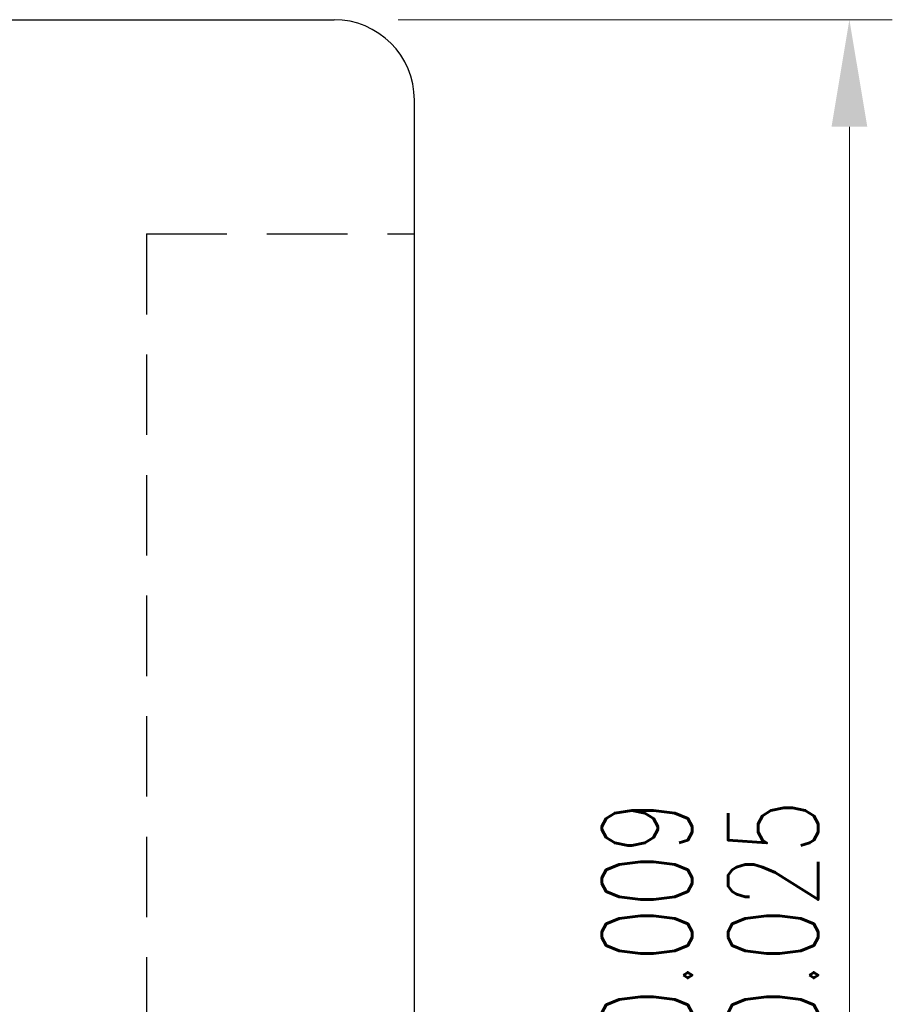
# Model space of a CAD drawing. Extents: x 15 to 195, y 53 to 146.
# Tile 51 of 51: x 179 to 195, y 98 to 117. Entities that reach past the tile are written whole.
import ezdxf

# ---------------------------------------------------------------- set-up
doc = ezdxf.new("R2010")
doc.units = 0
doc.header["$LTSCALE"] = 3
doc.header["$MEASUREMENT"] = 0
doc.linetypes.add('DASHED', pattern=[0.75, 0.5, -0.25])
for name, color, linetype in [('DIM', 4, 'Continuous'), ('HID', 2, 'DASHED'), ('OUT', 3, 'Continuous')]:
    doc.layers.add(name, color=color, linetype=linetype)
doc.styles.add('DIM-7', font='SIMPLEX.shx', dxfattribs={"width": 0.7, "bigfont": 'chineset.shx'})
doc.dimstyles.new('CNS', dxfattribs={"dimtxt": 3.5, "dimasz": 2.5, "dimexe": 1, "dimexo": 1.5, "dimgap": 0.09, "dimtad": 0, "dimdsep": 46, "dimtxsty": 'DIM-7', "dimcen": 0.09, "dimclrd": 1, "dimclre": 1, "dimclrt": 4, "dimadec": 0, "dimazin": 0, "dimtfac": 1, "dimtix": 1, "dimtmove": 2, "dimatfit": 3, "dimfxl": 1, "dimtvp": 0.971429, "dimtolj": 1, "dimarcsym": 0})

# ---------------------------------------------------------------- blocks, each defined once
blk = doc.blocks.new('*D3')
at = {"layer": 'DEFPOINTS', "color": 0, "linetype": 'Continuous', "lineweight": 0}
for p in [(185.022, 116.688), (194.637, 116.688), (185.022, 76.688)]:
    blk.add_point(p, dxfattribs=at)
at = {"layer": 'DIM', "color": 0, "linetype": 'Continuous', "lineweight": 0}
for p, q in [((186.222, 116.688), (195.437, 116.688)), ((194.637, 78.688), (194.637, 114.688)), ((186.222, 76.688), (195.437, 76.688))]:
    blk.add_line(p, q, dxfattribs=at)
for points in [[(194.304, 114.688), (194.971, 114.688), (194.637, 116.688)], [(194.304, 78.688), (194.971, 78.688), (194.637, 76.688)]]:
    blk.add_solid(points, dxfattribs=at)
at = {"layer": 'DIM', "color": 0, "linetype": 'Continuous', "insert": (192.037, 96.688), "char_height": 2.8, "attachment_point": 5, "rotation": 90, "style": 'DIM-7'}
blk.add_mtext('\\A1;%%C40{\\H1.680000;\\S-0.009^ -0.025;}', dxfattribs=at)

msp = doc.modelspace()

# ---------------------------------------------------------------- linework, layer by layer
at = {"layer": 'HID', "color": 0}
for q in [(181.522, 80.688), (186.522, 112.688)]:
    msp.add_line((181.522, 112.688), q, dxfattribs=at)
at = {"layer": 'OUT', "color": 0, "linetype": 'Continuous'}
for p, q in [((151.522, 116.688), (185.022, 116.688)), ((186.522, 78.188), (186.522, 115.188))]:
    msp.add_line(p, q, dxfattribs=at)
msp.add_arc((185.022, 115.188), 1.5, 0, 90, dxfattribs=at)

# ---------------------------------------------------------------- dimensions: what is measured, and where the dimension line sits
at = {"layer": 'DIM', "color": 0, "linetype": 'Continuous'}
dim = msp.add_linear_dim(base=(194.637, 116.688), p1=(185.022, 76.688), p2=(185.022, 116.688), angle=90, text='%%C<>', dimstyle='CNS', override={"dimscale": 0.8, "dimgap": 0.8, "dimtad": 1, "dimdsep": 0, "dimclrd": 0, "dimclre": 0, "dimclrt": 0, "dimtol": 1, "dimlim": 0, "dimtp": -0.009, "dimtm": 0.025, "dimtfac": 0.6, "dimtdec": 3, "dimtmove": 0, "dimlwd": 0, "dimlwe": 0}, dxfattribs=at)
dim.commit()
dim.dimension.update_dxf_attribs({"geometry": '*D3', "text_midpoint": (192.037, 96.688)})

doc.saveas('drawing.dxf')
